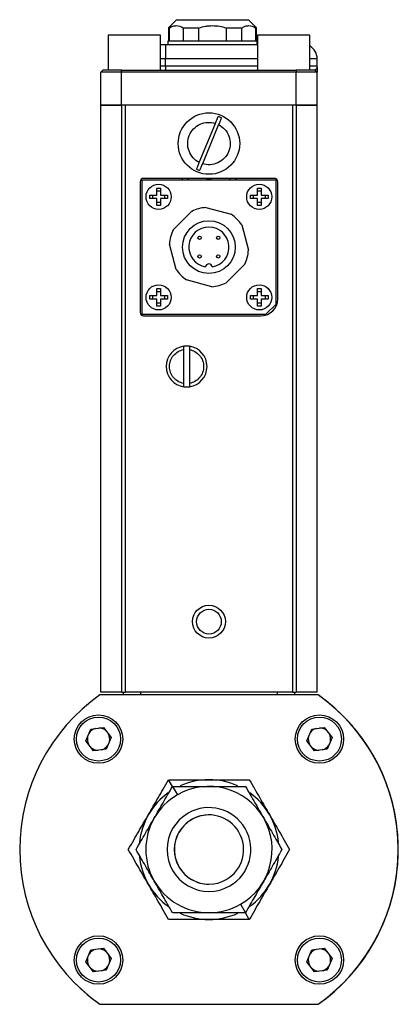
# Model space of a CAD drawing. Header units: inches. Extents: x 7.3 to 29.9, y 3.3 to 18.9.
# Tile 1 of 12: x 7.3 to 8.9, y 7.6 to 12. Entities that reach past the tile are written whole.
import ezdxf

# ---------------------------------------------------------------- set-up
doc = ezdxf.new("R2010")
doc.units = ezdxf.units.IN
doc.header["$MEASUREMENT"] = 0

msp = doc.modelspace()

# ---------------------------------------------------------------- linework, layer by layer
at = {"color": 7, "linetype": 'Continuous', "lineweight": 25}
for p, q in [((7.9582, 12.0322), (7.9217, 11.9957)), ((7.9582, 12.0322), (8.2789, 12.0322)), ((8.3154, 11.9957), (8.2789, 12.0322)), ((7.9217, 11.9957), (7.9217, 11.9367)), ((7.9217, 11.9957), (7.9259, 11.9957)), ((7.9259, 11.9367), (7.9259, 11.9957)), ((7.9874, 11.9957), (8.0571, 11.9957)), ((7.9874, 11.9957), (7.9874, 11.9367)), ((8.0571, 11.9367), (8.0571, 11.9957)), ((8.1801, 11.9957), (8.2498, 11.9957)), ((8.1801, 11.9957), (8.1801, 11.9367)), ((8.2498, 11.9367), (8.2498, 11.9957)), ((8.3113, 11.9957), (8.3154, 11.9957)), ((8.3113, 11.9957), (8.3113, 11.9367)), ((8.3154, 11.9367), (8.3154, 11.9957)), ((7.6514, 11.9629), (7.6514, 11.8067)), ((7.8858, 11.9629), (7.6514, 11.9629)), ((7.8858, 11.8067), (7.8858, 11.9629)), ((7.9186, 11.9367), (7.9186, 11.9207)), ((8.1952, 11.9367), (7.9186, 11.9367)), ((8.3186, 11.9367), (8.1952, 11.9367)), ((8.3186, 11.9207), (8.3186, 11.9367)), ((8.3194, 11.9629), (8.3194, 11.8067)), ((8.5538, 11.9629), (8.3194, 11.9629)), ((8.5538, 11.8067), (8.5538, 11.9629)), ((7.8858, 11.9207), (7.9078, 11.9207)), ((7.9078, 11.9207), (7.9078, 11.8582)), ((7.9078, 11.9207), (8.3194, 11.9207)), ((7.8858, 11.8582), (7.9078, 11.8582)), ((7.9078, 11.8264), (7.9078, 11.8582)), ((7.9078, 11.8582), (8.3194, 11.8582)), ((8.5538, 11.8582), (8.5866, 11.8582)), ((8.5866, 11.8264), (8.5866, 11.8582)), ((7.6284, 11.8067), (7.6186, 11.7969)), ((7.7123, 11.8067), (7.6284, 11.8067)), ((7.7123, 11.7969), (7.7123, 11.8067)), ((7.7123, 11.8067), (8.4928, 11.8067)), ((7.8858, 11.8264), (7.9078, 11.8264)), ((7.9078, 11.8264), (7.9078, 11.8067)), ((7.9078, 11.8264), (8.3194, 11.8264)), ((8.4928, 11.8067), (8.4928, 11.7969)), ((8.5767, 11.8067), (8.4928, 11.8067)), ((8.5538, 11.8264), (8.5866, 11.8264)), ((8.5866, 11.7969), (8.5767, 11.8067)), ((7.7123, 11.7969), (7.6186, 11.7969)), ((7.6186, 11.6502), (7.6186, 11.7969)), ((7.7123, 11.6502), (7.7123, 11.7969)), ((8.4928, 11.7969), (7.7123, 11.7969)), ((8.4928, 11.6502), (8.4928, 11.7969)), ((8.5866, 11.7969), (8.4928, 11.7969)), ((8.5866, 11.6502), (8.5866, 11.7969)), ((7.6186, 9.0252), (7.6186, 11.6502)), ((7.6186, 11.6502), (7.7126, 11.6502)), ((7.7123, 11.6502), (7.6186, 11.6502)), ((8.4928, 11.6502), (7.7123, 11.6502)), ((7.7126, 9.0252), (7.7126, 11.6502)), ((7.7288, 11.6502), (7.7126, 11.6502)), ((7.7288, 9.0252), (7.7288, 11.6502)), ((8.4763, 11.6502), (8.4763, 9.0252)), ((8.4926, 11.6502), (8.4763, 11.6502)), ((8.4926, 11.6502), (8.4926, 9.0252)), ((8.4926, 11.6502), (8.5866, 11.6502)), ((8.5866, 11.6502), (8.4928, 11.6502)), ((8.5866, 9.0252), (8.5866, 11.6502)), ((8.0595, 11.3935), (8.1318, 11.5686)), ((8.1457, 11.5629), (8.0734, 11.3878)), ((8.3951, 11.3227), (7.8101, 11.3227)), ((7.9807, 11.3227), (7.9848, 11.3152)), ((8.1936, 11.3152), (8.1989, 11.3227)), ((8.2207, 11.3152), (8.2248, 11.3227)), ((7.7951, 11.3077), (7.7951, 10.7227)), ((7.8026, 11.3152), (7.8026, 10.7152)), ((8.4026, 11.3152), (7.8026, 11.3152)), ((7.8696, 11.2794), (7.8856, 11.2794)), ((7.8696, 11.2482), (7.8696, 11.2794)), ((7.8856, 11.2794), (7.8856, 11.2482)), ((8.3196, 11.2794), (8.3356, 11.2794)), ((8.3196, 11.2482), (8.3196, 11.2794)), ((8.3356, 11.2794), (8.3356, 11.2482)), ((8.4026, 10.7602), (8.4026, 11.3152)), ((8.4101, 10.7827), (8.4101, 11.3077)), ((7.8383, 11.2322), (7.8383, 11.2482)), ((7.8383, 11.2482), (7.8696, 11.2482)), ((7.8696, 11.2322), (7.8383, 11.2322)), ((7.8514, 11.2322), (7.8514, 11.2482)), ((7.8696, 11.2664), (7.8856, 11.2664)), ((7.8696, 11.2009), (7.8696, 11.2322)), ((7.8856, 11.2482), (7.9168, 11.2482)), ((7.9168, 11.2322), (7.8856, 11.2322)), ((7.8856, 11.2322), (7.8856, 11.2009)), ((7.9038, 11.2482), (7.9038, 11.2322)), ((7.9168, 11.2482), (7.9168, 11.2322)), ((8.2883, 11.2482), (8.3196, 11.2482)), ((8.2883, 11.2322), (8.2883, 11.2482)), ((8.3196, 11.2322), (8.2883, 11.2322)), ((8.3014, 11.2322), (8.3014, 11.2482)), ((8.3196, 11.2664), (8.3356, 11.2664)), ((8.3196, 11.2009), (8.3196, 11.2322)), ((8.3356, 11.2482), (8.3668, 11.2482)), ((8.3668, 11.2322), (8.3356, 11.2322)), ((8.3356, 11.2322), (8.3356, 11.2009)), ((8.3538, 11.2482), (8.3538, 11.2322)), ((8.3668, 11.2482), (8.3668, 11.2322)), ((7.8856, 11.214), (7.8696, 11.214)), ((7.8856, 11.2009), (7.8696, 11.2009)), ((8.0892, 11.1922), (8.2027, 11.1618)), ((8.3356, 11.214), (8.3196, 11.214)), ((8.3356, 11.2009), (8.3196, 11.2009)), ((7.9426, 11.0921), (8.0257, 11.1752)), ((8.2492, 11.1153), (8.2796, 11.0018)), ((7.956, 10.9151), (7.9256, 11.0286)), ((8.2626, 10.9383), (8.1795, 10.8552)), ((8.116, 10.8382), (8.0025, 10.8686)), ((7.8383, 10.7822), (7.8383, 10.7982)), ((7.8383, 10.7982), (7.8696, 10.7982)), ((7.8514, 10.7822), (7.8514, 10.7982)), ((7.8696, 10.8294), (7.8856, 10.8294)), ((7.8696, 10.7982), (7.8696, 10.8294)), ((7.8696, 10.8164), (7.8856, 10.8164)), ((7.8856, 10.8294), (7.8856, 10.7982)), ((7.8856, 10.7982), (7.9168, 10.7982)), ((7.9038, 10.7982), (7.9038, 10.7822)), ((7.9168, 10.7982), (7.9168, 10.7822)), ((8.2883, 10.7982), (8.3196, 10.7982)), ((8.2883, 10.7822), (8.2883, 10.7982)), ((8.3014, 10.7822), (8.3014, 10.7982)), ((8.3196, 10.8294), (8.3356, 10.8294)), ((8.3196, 10.7982), (8.3196, 10.8294)), ((8.3196, 10.8164), (8.3356, 10.8164)), ((8.3356, 10.8294), (8.3356, 10.7982)), ((8.3356, 10.7982), (8.3668, 10.7982)), ((8.3538, 10.7982), (8.3538, 10.7822)), ((8.3668, 10.7982), (8.3668, 10.7822)), ((7.8696, 10.7822), (7.8383, 10.7822)), ((7.8696, 10.7509), (7.8696, 10.7822)), ((7.8856, 10.764), (7.8696, 10.764)), ((7.8856, 10.7509), (7.8696, 10.7509)), ((7.9168, 10.7822), (7.8856, 10.7822)), ((7.8856, 10.7822), (7.8856, 10.7509)), ((8.3196, 10.7822), (8.2883, 10.7822)), ((8.3196, 10.7509), (8.3196, 10.7822)), ((8.3356, 10.764), (8.3196, 10.764)), ((8.3356, 10.7509), (8.3196, 10.7509)), ((8.3668, 10.7822), (8.3356, 10.7822)), ((8.3356, 10.7822), (8.3356, 10.7509)), ((8.3576, 10.7152), (8.4026, 10.7602)), ((7.8026, 10.7152), (8.3576, 10.7152)), ((7.8101, 10.7077), (8.3351, 10.7077)), ((7.9902, 10.4058), (7.9902, 10.5566)), ((8.015, 10.5566), (8.015, 10.4058)), ((8.5904, 9.0128), (7.6152, 9.0128)), ((7.7126, 9.0252), (7.6186, 9.0252)), ((7.7126, 9.0252), (7.7288, 9.0252)), ((7.7192, 9.0252), (7.7192, 9.0128)), ((8.4763, 9.0252), (7.7288, 9.0252)), ((7.7986, 9.0128), (7.7986, 9.0252)), ((8.4072, 9.0252), (8.4072, 9.0128)), ((8.4763, 9.0252), (8.4926, 9.0252)), ((8.4866, 9.0128), (8.4866, 9.0252)), ((8.5866, 9.0252), (8.4926, 9.0252)), ((8.5906, 9.0128), (8.5904, 9.0128)), ((7.5525, 8.8074), (7.5741, 8.86)), ((7.5741, 8.86), (7.6305, 8.8674)), ((7.6305, 8.8674), (7.6651, 8.8224)), ((8.5405, 8.8074), (8.5621, 8.86)), ((8.5621, 8.86), (8.6185, 8.8674)), ((8.6185, 8.8674), (8.6531, 8.8224)), ((7.5871, 8.7624), (7.5525, 8.8074)), ((7.6651, 8.8224), (7.6434, 8.7699)), ((8.5751, 8.7624), (8.5405, 8.8074)), ((8.6531, 8.8224), (8.6314, 8.7699)), ((7.6434, 8.7699), (7.5871, 8.7624)), ((8.6314, 8.7699), (8.5751, 8.7624)), ((7.9397, 8.6034), (7.9224, 8.6334)), ((7.9397, 8.6034), (7.9615, 8.5656)), ((8.244, 8.0763), (8.2659, 8.0384)), ((8.2832, 8.0084), (8.2659, 8.0384)), ((7.5525, 7.8194), (7.5741, 7.872)), ((7.5741, 7.872), (7.6305, 7.8794)), ((7.6305, 7.8794), (7.6651, 7.8344)), ((8.5405, 7.8194), (8.5621, 7.872)), ((8.5621, 7.872), (8.6185, 7.8794)), ((8.6185, 7.8794), (8.6531, 7.8344)), ((7.5871, 7.7744), (7.5525, 7.8194)), ((7.6651, 7.8344), (7.6434, 7.7819)), ((8.5751, 7.7744), (8.5405, 7.8194)), ((8.6531, 7.8344), (8.6314, 7.7819)), ((7.6434, 7.7819), (7.5871, 7.7744)), ((8.6314, 7.7819), (8.5751, 7.7744)), ((7.6152, 7.629), (8.5904, 7.629)), ((7.6154, 7.6288), (8.5905, 7.6288))]:
    msp.add_line(p, q, dxfattribs=at)
at = {"color": 7, "linetype": 'Continuous', "lineweight": 25, "flags": 128}
for points in [[(8.0062, 11.3227), (8.0112, 11.3157), (8.0115, 11.3152)], [(8.0912, 11.3227), (8.098, 11.3218), (8.1142, 11.3227)]]:
    msp.add_lwpolyline(points, dxfattribs=at)
at = {"color": 7, "linetype": 'Continuous', "lineweight": 25}
for centre, radius in [((8.1026, 11.4782), 0.1375), ((7.8776, 11.2402), 0.0563), ((8.3276, 11.2402), 0.0562), ((8.1026, 11.0152), 0.118), ((8.0608, 11.057), 0.0075), ((8.1444, 11.057), 0.0075), ((8.0608, 10.9734), 0.0075), ((8.1444, 10.9734), 0.0075), ((7.8776, 10.7902), 0.0562), ((8.3276, 10.7902), 0.0562), ((8.1026, 9.3402), 0.0734), ((8.1026, 9.3402), 0.0553), ((7.6088, 8.8149), 0.1083), ((7.6088, 8.8149), 0.0984), ((8.5968, 8.8149), 0.1083), ((8.5968, 8.8149), 0.0984), ((7.6088, 7.8269), 0.1083), ((8.5968, 7.8269), 0.1083), ((7.6088, 7.8269), 0.0984), ((8.5968, 7.8269), 0.0984)]:
    msp.add_circle(centre, radius, dxfattribs=at)
for centre, radius, start, end in [((8.5241, 11.8582), 0.0625, 0, 61.6406), ((8.1026, 11.4782), 0.1274, 64.1769, 70.9266), ((8.1026, 11.4782), 0.1274, 244.1769, 250.9266), ((7.8101, 11.3077), 0.015, 90, 180), ((8.3951, 11.3077), 0.015, 0, 90), ((8.1026, 11.0152), 0.1775, 94.3241, 115.6759), ((8.1026, 11.0152), 0.1775, 34.3241, 55.6759), ((8.1026, 11.0152), 0.0899, 279.5764, 260.4236), ((8.1026, 11.0152), 0.1775, 154.3241, 175.6759), ((8.1026, 11.0152), 0.1775, 334.3241, 355.6759), ((8.1026, 10.9253), 0.015, 4.7882, 175.2118), ((8.1026, 11.0152), 0.1775, 214.3241, 235.6759), ((8.1026, 11.0152), 0.1775, 274.3241, 295.6759), ((8.3351, 10.7827), 0.075, 270, 0), ((7.8101, 10.7227), 0.015, 180, 270), ((8.0026, 10.4812), 0.0914, 97.7835, 262.2165), ((8.0026, 10.4812), 0.0914, 82.2165, 97.7835), ((8.0026, 10.4812), 0.0914, 277.7835, 82.2165), ((8.0026, 10.4812), 0.0914, 262.2165, 277.7835), ((8.1028, 8.3209), 0.8465, 125.1705, 234.8295), ((8.1028, 8.3209), 0.8465, 305.1705, 54.8295), ((8.1031, 8.3209), 0.8465, 314.9934, 54.8295), ((8.1029, 8.3208), 0.8465, 305.1705, 45.0085), ((7.6088, 8.8149), 0.05, 107.4559, 147.6475), ((7.6088, 8.8149), 0.05, 47.4559, 87.6475), ((8.5968, 8.8149), 0.05, 107.4559, 147.6475), ((8.5968, 8.8149), 0.05, 47.4559, 87.6475), ((7.6088, 8.8149), 0.05, 167.4559, 207.6475), ((7.6088, 8.8149), 0.05, 347.4559, 27.6475), ((8.5968, 8.8149), 0.05, 167.4559, 207.6475), ((8.5968, 8.8149), 0.05, 347.4559, 27.6475), ((7.6088, 8.8149), 0.05, 227.4559, 267.6475), ((7.6088, 8.8149), 0.05, 287.4559, 327.6475), ((8.5968, 8.8149), 0.05, 227.4559, 267.6475), ((8.5968, 8.8149), 0.05, 287.4559, 327.6475), ((8.1028, 8.3209), 0.3125, 90, 114.3333), ((8.1028, 8.3209), 0.3125, 65.702, 90), ((8.1028, 8.3209), 0.2825, 300, 120), ((8.1028, 8.3209), 0.2825, 120, 300), ((8.1028, 8.3209), 0.3125, 125.686, 150), ((8.1028, 8.3209), 0.3125, 30, 54.3333), ((8.1028, 8.3209), 0.1875, 300, 120), ((8.1028, 8.3209), 0.3125, 150, 174.3333), ((8.1028, 8.3209), 0.1875, 120, 300), ((8.1028, 8.3209), 0.155, 120, 300), ((8.1031, 8.3209), 0.155, 89.6824, 240), ((8.1028, 8.3209), 0.155, 300, 120), ((8.1028, 8.3209), 0.3125, 5.702, 30), ((8.1028, 8.3209), 0.3125, 185.702, 210), ((8.1028, 8.3209), 0.3125, 330, 354.3333), ((8.1028, 8.3209), 0.3125, 210, 234.3333), ((8.1031, 8.3209), 0.155, 240, 269.5798), ((8.1028, 8.3209), 0.3125, 305.686, 330), ((8.1028, 8.3209), 0.3125, 245.702, 270), ((8.1028, 8.3209), 0.3125, 270, 294.3333), ((7.6088, 7.8269), 0.05, 107.4559, 147.6475), ((7.6088, 7.8269), 0.05, 47.4559, 87.6475), ((7.6088, 7.8269), 0.05, 347.4559, 27.6475), ((8.5968, 7.8269), 0.05, 107.4559, 147.6475), ((8.5968, 7.8269), 0.05, 47.4559, 87.6475), ((8.5968, 7.8269), 0.05, 347.4559, 27.6475), ((7.6088, 7.8269), 0.05, 167.4559, 207.6475), ((7.6088, 7.8269), 0.05, 287.4559, 327.6475), ((8.5968, 7.8269), 0.05, 167.4559, 207.6475), ((8.5968, 7.8269), 0.05, 287.4559, 327.6475), ((7.6088, 7.8269), 0.05, 227.4559, 267.6475), ((8.5968, 7.8269), 0.05, 227.4559, 267.6475), ((8.1029, 8.3208), 0.8465, 224.9933, 234.8295)]:
    msp.add_arc(centre, radius, start, end, dxfattribs=at)
for points, knots in [([(7.9259, 11.9957), (7.9309, 11.9989), (7.936, 12.0013), (7.9437, 12.0039), (7.9462, 12.0045), (7.9514, 12.0054), (7.9541, 12.0056), (7.9672, 12.0056), (7.9774, 12.002), (7.9874, 11.9957)], [0, 0, 0, 0, 0.25, 0.25, 0.375, 0.375, 0.5, 0.5, 1, 1, 1, 1]), ([(8.0571, 11.9957), (8.0671, 11.9989), (8.0773, 12.0013), (8.0926, 12.0039), (8.0978, 12.0045), (8.1082, 12.0054), (8.1135, 12.0056), (8.1396, 12.0056), (8.16, 12.002), (8.1801, 11.9957)], [0, 0, 0, 0, 0.25, 0.25, 0.375, 0.375, 0.5, 0.5, 1, 1, 1, 1]), ([(8.2498, 11.9957), (8.2548, 11.9989), (8.2599, 12.0013), (8.2676, 12.0039), (8.2701, 12.0045), (8.2753, 12.0054), (8.278, 12.0056), (8.2911, 12.0056), (8.3013, 12.002), (8.3113, 11.9957)], [0, 0, 0, 0, 0.25, 0.25, 0.375, 0.375, 0.5, 0.5, 1, 1, 1, 1]), ([(8.5857, 11.8231), (8.5851, 11.8195), (8.5836, 11.8115), (8.5792, 11.8084), (8.5767, 11.8067)], [0, 0, 0, 0, 0.459496, 1, 1, 1, 1]), ([(8.5866, 11.8213), (8.5866, 11.8161), (8.5866, 11.8071), (8.5866, 11.7986), (8.5866, 11.7974), (8.5866, 11.7969)], [0, 0, 0, 0, 0.425916, 0.732549, 1, 1, 1, 1]), ([(8.1318, 11.5686), (8.133, 11.5715), (8.1342, 11.5743), (8.1364, 11.5798), (8.1376, 11.5825), (8.1408, 11.5903), (8.1427, 11.5949), (8.1442, 11.5986)], [0, 0, 0, 0, 0.25, 0.25, 0.5, 0.5, 1, 1, 1, 1]), ([(8.1581, 11.5929), (8.1573, 11.591), (8.1565, 11.589), (8.1546, 11.5845), (8.1536, 11.582), (8.1504, 11.5743), (8.148, 11.5686), (8.1457, 11.5629)], [0, 0, 0, 0, 0.25, 0.25, 0.5, 0.5, 1, 1, 1, 1]), ([(8.0595, 11.3935), (8.0382, 11.4044), (8.0218, 11.4228), (8.0052, 11.4677), (8.0057, 11.4924), (8.0239, 11.5366), (8.041, 11.5544), (8.0844, 11.5745), (8.1091, 11.5759), (8.1318, 11.5686)], [0, 0, 0, 0, 0.25, 0.25, 0.5, 0.5, 0.75, 0.75, 1, 1, 1, 1]), ([(8.1457, 11.5629), (8.167, 11.552), (8.1834, 11.5335), (8.2, 11.4887), (8.1995, 11.464), (8.1813, 11.4198), (8.1641, 11.402), (8.1208, 11.3819), (8.0961, 11.3805), (8.0734, 11.3878)], [0, 0, 0, 0, 0.25, 0.25, 0.5, 0.5, 0.75, 0.75, 1, 1, 1, 1]), ([(8.0471, 11.3635), (8.0479, 11.3654), (8.0487, 11.3674), (8.0506, 11.3719), (8.0516, 11.3744), (8.0548, 11.3821), (8.0571, 11.3878), (8.0595, 11.3935)], [0, 0, 0, 0, 0.25, 0.25, 0.5, 0.5, 1, 1, 1, 1]), ([(8.0734, 11.3878), (8.0722, 11.3849), (8.071, 11.3821), (8.0687, 11.3766), (8.0676, 11.3739), (8.0644, 11.3661), (8.0625, 11.3615), (8.061, 11.3578)], [0, 0, 0, 0, 0.25, 0.25, 0.5, 0.5, 1, 1, 1, 1]), ([(7.9902, 10.5566), (7.9902, 10.5586), (7.9902, 10.5605), (7.9902, 10.5642), (7.9902, 10.5659), (7.9902, 10.5701), (7.9902, 10.5717), (7.9902, 10.5717)], [0, 0, 0, 0, 0.25, 0.25, 0.5, 0.5, 1, 1, 1, 1]), ([(8.015, 10.5717), (8.015, 10.5717), (8.015, 10.5713), (8.015, 10.5698), (8.015, 10.5687), (8.015, 10.5645), (8.015, 10.5605), (8.015, 10.5566)], [0, 0, 0, 0, 0.25, 0.25, 0.5, 0.5, 1, 1, 1, 1]), ([(7.9902, 10.4058), (7.9723, 10.4088), (7.9561, 10.418), (7.9326, 10.4456), (7.9262, 10.4631), (7.9262, 10.4993), (7.9326, 10.5168), (7.9561, 10.5444), (7.9723, 10.5536), (7.9902, 10.5566)], [0, 0, 0, 0, 0.25, 0.25, 0.5, 0.5, 0.75, 0.75, 1, 1, 1, 1]), ([(8.015, 10.5566), (8.0328, 10.5536), (8.0491, 10.5444), (8.0725, 10.5168), (8.079, 10.4993), (8.079, 10.4631), (8.0725, 10.4456), (8.0491, 10.418), (8.0328, 10.4088), (8.015, 10.4058)], [0, 0, 0, 0, 0.25, 0.25, 0.5, 0.5, 0.75, 0.75, 1, 1, 1, 1]), ([(7.9902, 10.3907), (7.9902, 10.3907), (7.9902, 10.3911), (7.9902, 10.3926), (7.9902, 10.3937), (7.9902, 10.3979), (7.9902, 10.4018), (7.9902, 10.4058)], [0, 0, 0, 0, 0.25, 0.25, 0.5, 0.5, 1, 1, 1, 1]), ([(8.015, 10.4058), (8.015, 10.4038), (8.015, 10.4019), (8.015, 10.3982), (8.015, 10.3965), (8.015, 10.3923), (8.015, 10.3907), (8.015, 10.3907)], [0, 0, 0, 0, 0.25, 0.25, 0.5, 0.5, 1, 1, 1, 1]), ([(7.8322, 8.4772), (7.8466, 8.5022), (7.8609, 8.5269), (7.8904, 8.578), (7.9056, 8.6044), (7.9224, 8.6334)], [0, 0, 0, 0, 0.5, 0.5, 1, 1, 1, 1]), ([(7.9224, 8.6334), (7.9558, 8.6334), (7.9864, 8.6334), (8.0454, 8.6334), (8.0738, 8.6334), (8.1028, 8.6334)], [0, 0, 0, 0, 0.5, 0.5, 1, 1, 1, 1]), ([(8.1028, 8.6334), (8.1318, 8.6334), (8.1602, 8.6334), (8.2192, 8.6334), (8.2498, 8.6334), (8.2832, 8.6334)], [0, 0, 0, 0, 0.5, 0.5, 1, 1, 1, 1]), ([(8.2832, 8.6334), (8.2999, 8.6044), (8.3152, 8.578), (8.3447, 8.5269), (8.3589, 8.5022), (8.3734, 8.4772)], [0, 0, 0, 0, 0.5, 0.5, 1, 1, 1, 1]), ([(7.8581, 8.4622), (7.8712, 8.4848), (7.8841, 8.5071), (7.9108, 8.5533), (7.9246, 8.5772), (7.9397, 8.6034)], [0, 0, 0, 0, 0.5, 0.5, 1, 1, 1, 1]), ([(7.9397, 8.6034), (7.9699, 8.6034), (7.9975, 8.6034), (8.0509, 8.6034), (8.0766, 8.6034), (8.1028, 8.6034)], [0, 0, 0, 0, 0.5, 0.5, 1, 1, 1, 1]), ([(8.1028, 8.6034), (8.129, 8.6034), (8.1547, 8.6034), (8.208, 8.6034), (8.2356, 8.6034), (8.2659, 8.6034)], [0, 0, 0, 0, 0.5, 0.5, 1, 1, 1, 1]), ([(8.2659, 8.6034), (8.281, 8.5772), (8.2948, 8.5533), (8.3215, 8.5071), (8.3343, 8.4848), (8.3474, 8.4622)], [0, 0, 0, 0, 0.5, 0.5, 1, 1, 1, 1]), ([(7.7419, 8.3209), (7.7587, 8.3499), (7.7739, 8.3763), (7.8034, 8.4274), (7.8177, 8.4521), (7.8322, 8.4772)], [0, 0, 0, 0, 0.5, 0.5, 1, 1, 1, 1]), ([(7.7766, 8.3209), (7.7917, 8.3471), (7.8055, 8.371), (7.8322, 8.4172), (7.845, 8.4395), (7.8581, 8.4622)], [0, 0, 0, 0, 0.5, 0.5, 1, 1, 1, 1]), ([(8.3474, 8.4622), (8.3605, 8.4395), (8.3734, 8.4172), (8.4001, 8.371), (8.4139, 8.3471), (8.429, 8.3209)], [0, 0, 0, 0, 0.5, 0.5, 1, 1, 1, 1]), ([(8.3734, 8.4772), (8.3879, 8.4521), (8.4021, 8.4274), (8.4316, 8.3763), (8.4469, 8.3499), (8.4636, 8.3209)], [0, 0, 0, 0, 0.5, 0.5, 1, 1, 1, 1]), ([(7.8322, 8.1647), (7.8177, 8.1897), (7.8034, 8.2144), (7.7739, 8.2655), (7.7587, 8.2919), (7.7419, 8.3209)], [0, 0, 0, 0, 0.5, 0.5, 1, 1, 1, 1]), ([(7.8581, 8.1797), (7.845, 8.2023), (7.8322, 8.2246), (7.8055, 8.2708), (7.7917, 8.2947), (7.7766, 8.3209)], [0, 0, 0, 0, 0.5, 0.5, 1, 1, 1, 1]), ([(8.429, 8.3209), (8.4139, 8.2947), (8.4001, 8.2708), (8.3734, 8.2246), (8.3605, 8.2023), (8.3474, 8.1797)], [0, 0, 0, 0, 0.5, 0.5, 1, 1, 1, 1]), ([(8.4636, 8.3209), (8.4469, 8.2919), (8.4316, 8.2655), (8.4021, 8.2144), (8.3879, 8.1897), (8.3734, 8.1647)], [0, 0, 0, 0, 0.5, 0.5, 1, 1, 1, 1]), ([(7.9224, 8.0084), (7.9056, 8.0374), (7.8904, 8.0638), (7.8609, 8.1149), (7.8466, 8.1396), (7.8322, 8.1647)], [0, 0, 0, 0, 0.5, 0.5, 1, 1, 1, 1]), ([(7.9397, 8.0384), (7.9246, 8.0646), (7.9108, 8.0885), (7.8841, 8.1347), (7.8712, 8.157), (7.8581, 8.1797)], [0, 0, 0, 0, 0.5, 0.5, 1, 1, 1, 1]), ([(8.3474, 8.1797), (8.3343, 8.157), (8.3215, 8.1347), (8.2948, 8.0885), (8.281, 8.0646), (8.2659, 8.0384)], [0, 0, 0, 0, 0.5, 0.5, 1, 1, 1, 1]), ([(8.3734, 8.1647), (8.3589, 8.1396), (8.3447, 8.1149), (8.3152, 8.0638), (8.2999, 8.0374), (8.2832, 8.0084)], [0, 0, 0, 0, 0.5, 0.5, 1, 1, 1, 1]), ([(8.1028, 8.0384), (8.0766, 8.0384), (8.0509, 8.0384), (7.9975, 8.0384), (7.9699, 8.0384), (7.9397, 8.0384)], [0, 0, 0, 0, 0.5, 0.5, 1, 1, 1, 1]), ([(8.2659, 8.0384), (8.2356, 8.0384), (8.208, 8.0384), (8.1547, 8.0384), (8.129, 8.0384), (8.1028, 8.0384)], [0, 0, 0, 0, 0.5, 0.5, 1, 1, 1, 1]), ([(8.1028, 8.0084), (8.0738, 8.0084), (8.0454, 8.0084), (7.9864, 8.0084), (7.9558, 8.0084), (7.9224, 8.0084)], [0, 0, 0, 0, 0.5, 0.5, 1, 1, 1, 1]), ([(8.2832, 8.0084), (8.2498, 8.0084), (8.2192, 8.0084), (8.1602, 8.0084), (8.1318, 8.0084), (8.1028, 8.0084)], [0, 0, 0, 0, 0.5, 0.5, 1, 1, 1, 1])]:
    msp.add_open_spline(points, degree=3, knots=knots, dxfattribs=at)

doc.saveas('drawing.dxf')
